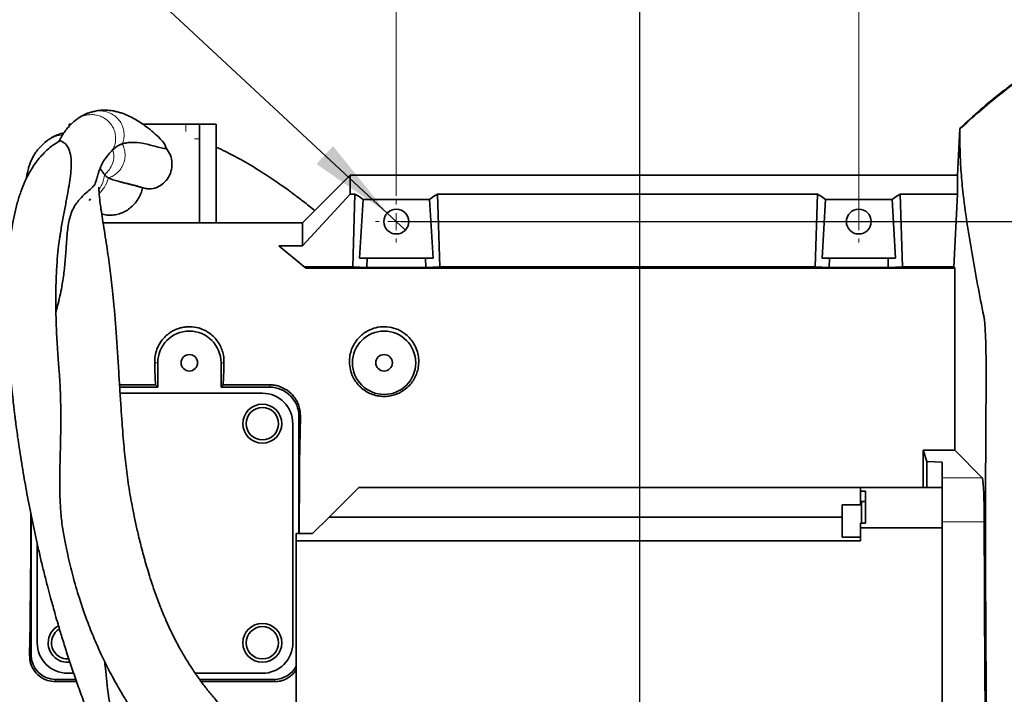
# Model space of a CAD drawing. Header units: millimetres. Extents: x 0 to 12115, y 0 to 8400.
# Tile 46 of 123: x 1224 to 2033, y 6691 to 7245. Entities that reach past the tile are written whole.
import ezdxf

# ---------------------------------------------------------------- set-up
doc = ezdxf.new("R2010")
doc.units = ezdxf.units.MM
doc.header["$LTSCALE"] = 20
doc.layers.add('SVART_TEXT', color=7, linetype='Continuous')
doc.styles.add('SLDTEXTSTYLE0', font='TXT', dxfattribs={"width": 0.605})
doc.dimstyles.new('SLDDIMSTYLE10', dxfattribs={"dimtxt": 70, "dimasz": 70, "dimexe": 0, "dimexo": 0.0625, "dimgap": 17.5, "dimtad": 1, "dimdec": 1, "dimlfac": 0.5, "dimrnd": 1e-09, "dimzin": 12, "dimdsep": 46, "dimtxsty": 'SLDTEXTSTYLE0', "dimsah": 1, "dimcen": 0.09, "dimadec": 0, "dimazin": 3, "dimtfac": 1, "dimtofl": 0, "dimtmove": 0, "dimatfit": 3, "dimfxl": 1, "dimfrac": 2, "dimtolj": 1, "dimtzin": 12, "dimarcsym": 0})
doc.dimstyles.new('SLDDIMSTYLE11', dxfattribs={"dimtxt": 70, "dimasz": 70, "dimexe": 0, "dimexo": 0.0625, "dimgap": 17.5, "dimtad": 0, "dimtih": 1, "dimtoh": 1, "dimdec": 1, "dimlfac": 0.5, "dimrnd": 1e-09, "dimzin": 12, "dimdsep": 46, "dimtxsty": 'SLDTEXTSTYLE0', "dimblk1": 'NONE', "dimsah": 1, "dimcen": 0, "dimadec": 0, "dimazin": 3, "dimtfac": 1, "dimtmove": 0, "dimatfit": 3, "dimldrblk": 'NONE', "dimfxl": 1, "dimfrac": 2, "dimtolj": 1, "dimtzin": 12, "dimarcsym": 0})
doc.dimstyles.new('SLDDIMSTYLE9', dxfattribs={"dimtxt": 70, "dimasz": 70, "dimexe": 0, "dimexo": 0.0625, "dimgap": 17.5, "dimtad": 1, "dimdec": 1, "dimlfac": 0.5, "dimrnd": 1e-09, "dimzin": 12, "dimdsep": 46, "dimtxsty": 'SLDTEXTSTYLE0', "dimsah": 1, "dimcen": 0.09, "dimadec": 0, "dimazin": 3, "dimtfac": 1, "dimtmove": 0, "dimatfit": 0, "dimfxl": 1, "dimfrac": 2, "dimtolj": 1, "dimtzin": 12, "dimarcsym": 0})

# ---------------------------------------------------------------- blocks, each defined once
blk = doc.blocks.new('_D_51')
at = {"color": 7, "linetype": 'Continuous', "lineweight": 0}
for p, q in [((1733.6, 6427.22), (1733.6, 7642.23)), ((1913.6, 7083.22), (1913.6, 7642.23)), ((1733.6, 7612.23), (1613.6, 7612.23)), ((1733.6, 7612.23), (1913.6, 7612.23)), ((1913.6, 7612.23), (2033.6, 7612.23))]:
    blk.add_line(p, q, dxfattribs=at)
at = {"color": 7, "linetype": 'Continuous', "lineweight": 18}
for points in [[(1733.6, 7612.23), (1663.6, 7622.23), (1663.6, 7602.23)], [(1913.6, 7612.23), (1983.6, 7602.23), (1983.6, 7622.23)]]:
    blk.add_solid(points, dxfattribs=at)
at = {"color": 7, "linetype": 'Continuous', "lineweight": 18, "insert": (1770.13, 7702.47), "char_height": 70, "attachment_point": 1, "style": 'SLDTEXTSTYLE0'}
blk.add_mtext('90', dxfattribs=at)
blk = doc.blocks.new('_D_53')
at = {"layer": 'SVART_TEXT'}
for p, q in [((1733.6, 6427.22), (1733.6, 7922.23)), ((2127.6, 6451.22), (2127.6, 7922.23)), ((2127.6, 7892.23), (1733.6, 7892.23))]:
    blk.add_line(p, q, dxfattribs=at)
for points in [[(1733.6, 7892.23), (1803.6, 7882.23), (1803.6, 7902.23)], [(2127.6, 7892.23), (2057.6, 7902.23), (2057.6, 7882.23)]]:
    blk.add_solid(points, dxfattribs=at)
at = {"layer": 'SVART_TEXT', "insert": (1850.39, 7982.47), "char_height": 70, "attachment_point": 1, "style": 'SLDTEXTSTYLE0'}
blk.add_mtext('197', dxfattribs=at)
blk = doc.blocks.new('_D_56')
at = {"layer": 'SVART_TEXT'}
for p, q in [((1537.6, 7079.22), (3112.05, 7079.22)), ((3082.05, 7079.22), (3082.05, 6423.22)), ((1737.6, 6423.22), (3112.05, 6423.22))]:
    blk.add_line(p, q, dxfattribs=at)
for points in [[(3082.05, 7079.22), (3072.05, 7009.22), (3092.05, 7009.22)], [(3082.05, 6423.22), (3092.05, 6493.22), (3072.05, 6493.22)]]:
    blk.add_solid(points, dxfattribs=at)
at = {"layer": 'SVART_TEXT', "insert": (2991.82, 6671.01), "char_height": 70, "attachment_point": 1, "rotation": 90, "style": 'SLDTEXTSTYLE0'}
blk.add_mtext('328', dxfattribs=at)
blk = doc.blocks.new('_D_57')
at = {"color": 7, "linetype": 'Continuous', "lineweight": 0}
for p, q in [((1533.6, 7100.42), (1533.6, 7782.23)), ((1913.6, 7100.42), (1913.6, 7782.23)), ((1533.6, 7752.23), (1335.47, 7752.23)), ((1533.6, 7752.23), (1913.6, 7752.23))]:
    blk.add_line(p, q, dxfattribs=at)
at = {"color": 7, "linetype": 'Continuous', "lineweight": 18}
for points in [[(1533.6, 7752.23), (1603.6, 7742.23), (1603.6, 7762.23)], [(1913.6, 7752.23), (1843.6, 7762.23), (1843.6, 7742.23)]]:
    blk.add_solid(points, dxfattribs=at)
at = {"color": 7, "linetype": 'Continuous', "lineweight": 18, "insert": (1335.47, 7842.47), "char_height": 70, "attachment_point": 1, "style": 'SLDTEXTSTYLE0'}
blk.add_mtext('190', dxfattribs=at)
blk = doc.blocks.new('SW_SYMBOL_HOLE_DEPTH')
at = {"layer": 'SVART_TEXT', "color": 0}
for p, q in [((0, 17500), (16000, 17500)), ((8000, 17500), (8000, 1500)), ((2000, 11100), (8000, 1500)), ((14000, 11100), (8000, 1500))]:
    blk.add_line(p, q, dxfattribs=at)
blk = doc.blocks.new('_D_59')
at = {"color": 7, "linetype": 'Continuous', "lineweight": 0}
for p, q in [((1155.06, 7431.02), (579.31, 7431.02)), ((1526.13, 7086.16), (1155.06, 7431.02)), ((1541.07, 7072.27), (1526.13, 7086.16))]:
    blk.add_line(p, q, dxfattribs=at)
at = {"color": 7, "linetype": 'Continuous', "lineweight": 18}
blk.add_solid([(1526.13, 7086.16), (1481.66, 7141.14), (1468.05, 7126.49)], dxfattribs=at)
at = {"color": 7, "linetype": 'Continuous', "lineweight": 18, "xscale": 0.0045117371, "yscale": 0.0045117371, "zscale": 0.0045117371}
blk.add_blockref('SW_SYMBOL_HOLE_DEPTH', (921.43, 7441.13), dxfattribs=at)
at = {"color": 7, "linetype": 'Continuous', "lineweight": 18, "char_height": 70, "attachment_point": 1, "style": 'SLDTEXTSTYLE0'}
for s, insert in [('4x M12', (579.31, 7521.45)), ('22', (1018.12, 7521.45))]:
    blk.add_mtext(s, dxfattribs=dict(at, insert=insert))
blk = doc.blocks.new('_None')
blk = doc.blocks.new('SW_CENTERMARKSYMBOL_5')
at = {"color": 0, "linetype": 'Continuous', "lineweight": 18}
for p, q in [((0, 14), (0, 17.2)), ((-14, 0), (-17.2, 0)), ((0, 0), (-7, 0)), ((0, 0), (0, 7)), ((0, 0), (0, -7)), ((0, 0), (7, 0)), ((14, 0), (17.2, 0)), ((0, -14), (0, -17.2))]:
    blk.add_line(p, q, dxfattribs=at)
blk = doc.blocks.new('SW_CENTERMARKSYMBOL_6')
at = {"color": 0, "linetype": 'Continuous', "lineweight": 18}
for p, q in [((0, 14), (0, 17.2)), ((-14, 0), (-17.2, 0)), ((0, 0), (-7, 0)), ((0, 0), (0, 7)), ((0, 0), (0, -7)), ((0, 0), (7, 0)), ((14, 0), (17.2, 0)), ((0, -14), (0, -17.2))]:
    blk.add_line(p, q, dxfattribs=at)

msp = doc.modelspace()

# ---------------------------------------------------------------- linework, layer by layer
at = {"color": 7, "linetype": 'Continuous', "lineweight": 35}
for p, q in [((1264.755714, 7157.35905), (1264.755714, 7159.220384)), ((1266.570083, 7159.220384), (1264.755714, 7159.220384)), ((1325.25425, 7159.220384), (1360.60436, 7159.220384)), ((1360.60436, 7159.220384), (1371.880673, 7159.220384)), ((1371.880673, 7147.2203), (1371.880673, 7159.220384)), ((1385.561481, 7159.220384), (1371.880673, 7159.220384)), ((1385.561481, 7147.2203), (1385.561481, 7159.220384)), ((1994.646556, 7117.215798), (1996.664293, 7155.716823)), ((1371.880673, 7147.2203), (1371.880673, 7078.215764)), ((1385.561481, 7147.2203), (1385.561481, 7078.215764)), ((1456.602655, 7078.215764), (1495.602645, 7117.215798)), ((1495.602645, 7117.215798), (1495.602645, 7101.793693)), ((1994.646556, 7117.215798), (1495.602645, 7117.215798)), ((1994.646556, 7101.793693), (1994.646556, 7117.215798)), ((1282.507822, 7097.77181), (1281.251179, 7096.61834)), ((1495.602645, 7101.793693), (1456.602655, 7059.376643)), ((1495.602645, 7101.793693), (1499.620132, 7101.793693)), ((1499.620132, 7101.793693), (1497.814171, 7042.107509)), ((1503.384061, 7049.21572), (1506.302483, 7097.441838)), ((1506.302483, 7097.441838), (1560.902811, 7097.441838)), ((1560.902811, 7097.441838), (1563.821234, 7049.21572)), ((1567.585148, 7101.793693), (1569.391109, 7042.107509)), ((1567.585148, 7101.793693), (1879.620142, 7101.793693)), ((1879.620142, 7101.793693), (1877.814181, 7042.107509)), ((1886.302478, 7097.441838), (1883.384056, 7049.21572)), ((1886.302478, 7097.441838), (1940.902836, 7097.441838)), ((1943.821259, 7049.21572), (1940.902836, 7097.441838)), ((1947.585173, 7101.793693), (1949.391134, 7042.107509)), ((1994.646556, 7101.793693), (1947.585173, 7101.793693)), ((1994.646556, 7101.793693), (1991.788275, 7042.107509)), ((1292.712956, 7078.215764), (1456.602655, 7078.215764)), ((1456.602655, 7078.215764), (1456.602655, 7059.376643)), ((1456.602655, 7059.376643), (1437.151096, 7059.376643)), ((1503.384061, 7049.21572), (1509.576253, 7049.21572)), ((1509.576253, 7049.21572), (1509.34001, 7041.40775)), ((1509.576253, 7049.21572), (1557.629026, 7049.21572)), ((1557.865299, 7041.40775), (1557.629026, 7049.21572)), ((1557.629026, 7049.21572), (1563.821234, 7049.21572)), ((1889.576263, 7049.21572), (1883.384056, 7049.21572)), ((1889.339991, 7041.40775), (1889.576263, 7049.21572)), ((1889.576263, 7049.21572), (1937.629051, 7049.21572)), ((1937.865264, 7041.40775), (1937.629051, 7049.21572)), ((1943.821259, 7049.21572), (1937.629051, 7049.21572)), ((1457.731567, 7042.107509), (1497.814171, 7042.107509)), ((1992.602653, 7040.857957), (1459.22067, 7040.857957)), ((1497.814171, 7042.107509), (1509.34001, 7041.40775)), ((1509.34001, 7041.40775), (1557.865299, 7041.40775)), ((1569.391109, 7042.107509), (1557.865299, 7041.40775)), ((1569.391109, 7042.107509), (1877.814181, 7042.107509)), ((1877.814181, 7042.107509), (1889.339991, 7041.40775)), ((1889.339991, 7041.40775), (1937.865264, 7041.40775)), ((1949.391134, 7042.107509), (1937.865264, 7041.40775)), ((1991.788275, 7042.107509), (1949.391134, 7042.107509)), ((1991.788275, 7042.107509), (1992.602653, 7040.857957)), ((1992.602653, 7040.857957), (1992.602653, 6891.421125)), ((1337.602649, 6963.215754), (1337.602649, 6943.215774)), ((1389.602646, 6943.215774), (1389.602646, 6963.215754)), ((1306.257598, 6945.103333), (1335.715081, 6945.103333)), ((1337.602649, 6943.215774), (1306.376414, 6943.215774)), ((1337.602649, 6943.215774), (1335.715081, 6945.103333)), ((1389.602646, 6943.215774), (1391.490213, 6945.103333)), ((1429.602645, 6943.215774), (1389.602646, 6943.215774)), ((1391.490213, 6945.103333), (1429.602645, 6945.103333)), ((1306.691147, 6938.215659), (1423.602648, 6938.215659)), ((1453.602649, 6822.871969), (1453.602649, 6919.215606)), ((1448.602654, 6913.215802), (1448.602654, 6733.215735)), ((1966.42626, 6891.421125), (1992.602653, 6891.421125)), ((1969.514735, 6882.148312), (1966.42626, 6891.421125)), ((2014.956362, 6868.6599), (1992.602653, 6891.421125)), ((1969.514735, 6882.148312), (1982.002623, 6881.493733)), ((1969.514735, 6860.872076), (1969.514735, 6882.148312)), ((1982.002623, 6881.493733), (1982.002623, 6868.6599)), ((1982.002623, 6868.6599), (1982.002623, 6832.709239)), ((1502.903782, 6860.872076), (1478.374161, 6836.34238)), ((1915.002651, 6860.872076), (1502.903782, 6860.872076)), ((1915.002651, 6860.872076), (1915.002651, 6857.730315)), ((1982.002623, 6860.872076), (1915.002651, 6860.872076)), ((1919.002659, 6857.730315), (1915.002651, 6857.730315)), ((1915.002651, 6857.730315), (1915.002651, 6846.672461)), ((1919.002659, 6831.624077), (1919.002659, 6857.730315)), ((1915.802665, 6846.672461), (1899.802632, 6846.672461)), ((1899.802632, 6824.019239), (1899.802632, 6846.672461)), ((1919.002659, 6849.402473), (1915.802665, 6849.402473)), ((1915.802665, 6849.402473), (1915.802665, 6831.624077)), ((1233.602646, 6838.29336), (1233.602646, 6723.215745)), ((1464.903779, 6822.871969), (1478.374161, 6836.34238)), ((1899.802632, 6836.34238), (1478.374161, 6836.34238)), ((1915.002651, 6831.624077), (1915.002651, 6827.53639)), ((1919.002659, 6831.624077), (1915.002651, 6831.624077)), ((1915.002651, 6816.872046), (1915.002651, 6827.53639)), ((1915.002651, 6827.53639), (1982.002623, 6827.53639)), ((1982.002623, 6832.709239), (1982.002623, 6629.034803)), ((1464.903779, 6822.871969), (1451.402642, 6822.871969)), ((1451.402642, 6822.871969), (1451.402642, 6816.872046)), ((1899.802632, 6820.13254), (1899.802632, 6824.019239)), ((1899.802632, 6820.13254), (1915.002651, 6820.13254)), ((1238.602649, 6733.215735), (1238.602649, 6814.798043)), ((1451.402642, 6654.871986), (1451.402642, 6816.872046)), ((1915.002651, 6816.872046), (1451.402642, 6816.872046)), ((1268.556776, 6708.215759), (1263.602648, 6708.215759)), ((1423.602648, 6708.215759), (1368.454456, 6708.215759)), ((1253.602648, 6703.215645), (1270.288063, 6703.215645)), ((1270.941646, 6701.328085), (1253.602648, 6701.328085)), ((1371.95953, 6703.215645), (1433.602653, 6703.215645)), ((1433.602653, 6701.328085), (1373.357504, 6701.328085))]:
    msp.add_line(p, q, dxfattribs=at)
at = {"color": 8, "linetype": 'Continuous', "lineweight": 18}
for p, q in [((1360.60436, 7153.220342), (1360.60436, 7159.220384)), ((1246.772561, 7145.690368), (1253.882501, 7149.385617)), ((1254.690176, 7149.665997), (1259.566292, 7150.572942)), ((1371.880673, 7147.2203), (1367.875553, 7147.2203)), ((1335.146371, 6963.215754), (1337.602649, 6963.215754)), ((1392.058924, 6963.215754), (1389.602646, 6963.215754)), ((1429.602645, 6945.103333), (1429.602645, 6943.215774)), ((1454.847894, 6919.215606), (1453.602649, 6919.215606)), ((2014.956362, 6868.6599), (1982.002623, 6868.6599)), ((2016.668088, 6832.709239), (1982.002623, 6832.709239)), ((1232.270132, 6723.215745), (1233.602646, 6723.215745)), ((1253.602648, 6701.328085), (1253.602648, 6703.215645)), ((1433.602653, 6701.328085), (1433.602653, 6703.215645))]:
    msp.add_line(p, q, dxfattribs=at)
at = {"color": 7, "linetype": 'Continuous', "lineweight": 35, "flags": 128}
for points in [[(1499.620132, 7101.793693), (1502.978928, 7099.683211), (1506.302483, 7097.441838)], [(1560.902811, 7097.441838), (1564.226366, 7099.683211), (1567.585148, 7101.793693)], [(1886.302478, 7097.441838), (1882.978923, 7099.683211), (1879.620142, 7101.793693)], [(1947.585173, 7101.793693), (1944.226332, 7099.683211), (1940.902836, 7097.441838)], [(1459.22067, 7040.857957), (1451.083578, 7047.685788), (1443.71996, 7053.864644), (1437.151096, 7059.376643)], [(1335.715081, 6945.103333), (1335.534271, 6951.239751), (1335.344653, 6957.278893), (1335.146371, 6963.215754)], [(1392.058924, 6963.215754), (1391.860641, 6957.278893), (1391.671024, 6951.239751), (1391.490213, 6945.103333)], [(1454.847894, 6919.215606), (1454.60052, 6906.663106), (1454.388059, 6893.879817), (1454.211123, 6880.900906), (1454.070188, 6867.762611), (1453.965641, 6854.501055), (1453.897796, 6841.152952), (1453.866802, 6827.755259), (1453.864701, 6822.871969)], [(1966.539629, 6860.872076), (1966.527588, 6865.234898), (1966.482944, 6878.404425), (1966.42626, 6891.421125)], [(1232.270132, 6723.215745), (1232.528653, 6735.686229), (1232.752461, 6748.398946), (1232.940931, 6761.318491), (1233.093545, 6774.409221), (1233.209878, 6787.635015), (1233.28961, 6800.959156), (1233.332522, 6814.344929), (1233.33849, 6827.755259), (1233.312063, 6839.873836)]]:
    msp.add_lwpolyline(points, dxfattribs=at)
at = {"color": 7, "linetype": 'Continuous', "lineweight": 35}
for centre, radius in [((1533.60262, 7079.215608), 10.199978), ((1913.602645, 7079.215608), 10.199978), ((1523.602668, 6963.215747), 26.000009), ((1363.602676, 6963.215715), 6.799971), ((1523.602678, 6963.215719), 6.799974), ((1423.602655, 6913.215726), 16.000023), ((1423.602644, 6913.215727), 13.27), ((1423.602642, 6733.215754), 16.000005), ((1423.602644, 6733.215661), 13.27)]:
    msp.add_circle(centre, radius, dxfattribs=at)
for centre, radius, start, end in [((1363.602647, 6963.215652), 25.999999, 0.000226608, 179.999773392), ((1429.60271, 6919.215834), 23.999939, 359.999454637, 90.000154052), ((1423.602661, 6913.215666), 24.999993, 0.000312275, 90.000029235), ((1263.602634, 6733.215676), 15.999986, 118.36572203, 179.999787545), ((1263.602656, 6733.215655), 13.269996, 120.773848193, 274.266411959), ((1263.602636, 6733.215747), 24.999987, 180.000025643, 270.000025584), ((1263.602622, 6733.215681), 15.999974, 179.999806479, 276.512017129), ((1423.602797, 6733.215616), 24.999857, 269.999658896, 0.000272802), ((1253.602786, 6723.215785), 20.00014, 180.000114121, 269.999603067), ((1433.602558, 6723.215749), 20.000104, 270.000271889, 332.873188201)]:
    msp.add_arc(centre, radius, start, end, dxfattribs=at)
for points, knots in [([(2069.351501, 7212.469266), (2062.8024, 7207.986171), (2049.522494, 7198.8956), (2030.510248, 7184.562179), (2012.544683, 7169.974613), (2001.606215, 7159.745808), (1996.30285, 7154.786513)], [0, 0, 0, 0, 0.255465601, 0.5180190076, 0.7663181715, 1, 1, 1, 1]), ([(2067.343898, 7211.891816), (2065.379418, 7210.550676), (2060.845027, 7207.455073), (2053.871164, 7202.532597), (2046.468244, 7197.178782), (2039.300004, 7191.842575), (2028.170185, 7183.294662), (2013.67242, 7171.595494), (2002.191149, 7160.876658), (1996.664293, 7155.716823)], [0, 0, 0, 0, 0.0789470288, 0.1822246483, 0.2833061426, 0.3821722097, 0.4788100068, 0.7491094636, 1, 1, 1, 1]), ([(1279.780675, 7167.84756), (1279.755603, 7167.850001), (1279.517151, 7167.873217), (1278.916975, 7167.610816), (1277.836229, 7167.292176), (1276.37573, 7166.599411), (1274.612543, 7165.607116), (1272.538722, 7164.23747), (1271.092551, 7163.154647), (1270.294748, 7162.55729)], [0, 0, 0, 0, 0.00688279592, 0.06546002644, 0.17167347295, 0.31988049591, 0.50489795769, 0.72686920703, 1, 1, 1, 1]), ([(1284.598477, 7169.592784), (1283.703058, 7169.338816), (1281.915141, 7168.831707), (1279.694662, 7168.095434), (1278.419122, 7167.508869), (1277.987021, 7167.310164)], [0, 0, 0, 0, 0.3988230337, 0.7963456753, 1, 1, 1, 1]), ([(1339.451868, 7147.488997), (1337.701502, 7149.124412), (1334.143426, 7152.44882), (1328.755418, 7156.792224), (1323.713838, 7160.403725), (1319.39126, 7163.096938), (1315.704183, 7165.093199), (1312.876529, 7166.419294), (1310.740524, 7167.307272), (1309.178459, 7167.899485), (1307.714992, 7168.405518), (1306.075629, 7168.919117), (1303.94707, 7169.500946), (1301.069371, 7170.119118), (1297.464185, 7170.623949), (1293.130633, 7170.794134), (1288.783331, 7170.556162), (1285.962716, 7169.826751), (1284.784148, 7169.521974)], [0, 0, 0, 0, 0.1166470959, 0.2371157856, 0.3367699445, 0.4185523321, 0.4850015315, 0.5408748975, 0.57058725, 0.5976542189, 0.6222296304, 0.6459984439, 0.6813188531, 0.7296686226, 0.7892787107, 0.8583412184, 0.9408091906, 1, 1, 1, 1]), ([(1270.651879, 7162.736104), (1270.032276, 7162.28936), (1268.154249, 7160.935273), (1265.644666, 7158.422096), (1263.24712, 7155.708824), (1261.578303, 7153.535366), (1260.282772, 7151.699531), (1259.086568, 7149.856384), (1257.737882, 7147.629055), (1256.891062, 7145.958105), (1256.406061, 7145.0011)], [0, 0, 0, 0, 0.0997143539, 0.3022355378, 0.4618412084, 0.5728426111, 0.66000418, 0.7553539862, 0.8598835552, 1, 1, 1, 1]), ([(1260.532107, 7152.031587), (1260.255249, 7151.965421), (1259.485387, 7151.781431), (1258.294291, 7151.443429), (1257.018588, 7151.058708), (1255.932785, 7150.704888), (1255.024936, 7150.389964), (1254.263325, 7150.105097), (1253.600834, 7149.835001), (1252.983428, 7149.555687), (1252.354327, 7149.241352), (1251.660884, 7148.864474), (1250.858407, 7148.400895), (1249.917829, 7147.828382), (1248.828274, 7147.133103), (1247.604507, 7146.308403), (1246.283353, 7145.368211), (1245.401646, 7144.669089), (1244.949583, 7144.310639)], [0, 0, 0, 0, 0.0486120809, 0.1351763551, 0.2113939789, 0.2761767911, 0.330197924, 0.3754955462, 0.4150354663, 0.452362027, 0.4911999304, 0.5351160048, 0.587133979, 0.6494629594, 0.7231586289, 0.8078527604, 0.9014834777, 1, 1, 1, 1]), ([(1996.664293, 7155.716823), (1996.664272, 7155.531095), (1996.66419, 7154.786831), (1996.664073, 7153.168208), (1996.664823, 7150.524538), (1996.658754, 7145.581282), (1996.716755, 7138.648765), (1997.025386, 7130.105929), (1997.696713, 7118.649245), (1999.270219, 7101.445909), (2002.327321, 7078.501355), (2007.999572, 7044.279363), (2012.850856, 7018.248997), (2016.565544, 7000.279312), (2016.944995, 6997.632554), (2017.31535, 6993.181335), (2017.601029, 6987.973052), (2017.8473, 6981.804898), (2018.039878, 6974.958375), (2018.189206, 6966.196052), (2018.256689, 6957.172618), (2018.25655, 6948.090033), (2018.157925, 6936.241941), (2017.998059, 6915.273981), (2017.632198, 6850.720421), (2017.672661, 6769.82313), (2018.341805, 6686.057376), (2018.81621, 6643.982), (2019.135199, 6621.809147), (2019.249967, 6612.068048), (2019.28985, 6604.061589), (2019.274812, 6595.49795), (2019.178295, 6586.770338), (2019.007479, 6578.956888), (2018.763409, 6572.311886), (2018.471571, 6566.972114), (2018.099661, 6563.095859), (2017.707411, 6560.249459), (2016.627646, 6558.186217), (2015.443321, 6555.412599), (2012.100172, 6547.90911), (2006.969393, 6535.651157), (2001.919286, 6521.892574), (1998.842979, 6510.820539), (1997.332323, 6503.034507), (1996.72976, 6496.853409), (1996.660299, 6493.051216), (1996.664321, 6491.38662), (1996.664203, 6490.851369), (1996.664174, 6490.717218)], [0, 0, 0, 0, 0.0008311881, 0.0033307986, 0.00724382, 0.0126623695, 0.025453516, 0.0382671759, 0.0509144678, 0.0768099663, 0.1155572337, 0.1544755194, 0.2320431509, 0.2340485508, 0.2365804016, 0.2440026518, 0.2540280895, 0.2599241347, 0.2716282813, 0.2846796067, 0.2991431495, 0.3120114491, 0.3253264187, 0.3521684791, 0.4058521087, 0.6142271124, 0.7142001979, 0.780739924, 0.8025382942, 0.8134405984, 0.8243370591, 0.8383698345, 0.8517646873, 0.8633986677, 0.8733410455, 0.8815326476, 0.8873002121, 0.890824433, 0.8942548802, 0.897622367, 0.904344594, 0.9309954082, 0.9571046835, 0.9698587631, 0.9823863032, 0.9925502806, 0.9976045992, 0.9993996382, 1, 1, 1, 1]), ([(1256.665965, 7145.089314), (1255.543947, 7144.45723), (1252.372496, 7142.670604), (1247.860021, 7139.050728), (1243.225421, 7134.655781), (1239.375057, 7130.218016), (1236.093192, 7125.782553), (1233.248189, 7121.308402), (1230.73399, 7116.758784), (1227.942585, 7110.969804), (1224.979727, 7103.558778), (1222.112243, 7094.426644), (1219.747606, 7084.698711), (1217.805661, 7074.203528), (1216.203958, 7062.466165), (1214.945982, 7048.985049), (1214.118124, 7033.685647), (1213.801784, 7016.929505), (1214.017569, 6999.185765), (1214.632427, 6983.653061), (1215.402755, 6970.531355), (1216.16188, 6959.964682), (1217.045904, 6949.506985), (1217.991201, 6939.708882), (1218.858464, 6931.593796), (1219.576408, 6925.327124), (1220.126248, 6920.745438), (1220.591845, 6916.999268), (1221.060134, 6913.333297), (1221.690389, 6908.543221), (1222.610528, 6901.84187), (1223.877733, 6893.112978), (1225.403741, 6883.243389), (1227.093086, 6872.981138), (1228.839376, 6862.96246), (1231.364602, 6849.21009), (1234.806619, 6831.856407), (1238.667292, 6814.182093), (1241.971882, 6800.050296), (1244.582074, 6789.380236), (1247.138216, 6779.375934), (1249.465217, 6770.613638), (1251.521586, 6763.113271), (1253.554342, 6755.898265), (1255.984147, 6747.518214), (1259.077762, 6737.227096), (1262.856474, 6725.196234), (1267.122677, 6712.24815), (1271.751685, 6698.876007), (1276.697173, 6685.287766), (1281.974605, 6671.510075), (1287.240546, 6658.464716), (1292.163836, 6646.852178), (1296.367476, 6637.339404), (1299.863984, 6629.697058), (1302.456367, 6624.186196), (1304.617511, 6619.677714), (1306.861163, 6615.073047), (1309.886691, 6609.00481), (1313.734113, 6601.516432), (1318.449524, 6592.664237), (1324.11069, 6582.534531), (1329.420793, 6573.396556), (1332.992813, 6567.735581), (1334.225055, 6565.782712)], [0, 0, 0, 0, 0.00629661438, 0.01779776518, 0.02817394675, 0.03753929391, 0.04650612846, 0.05515505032, 0.06346745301, 0.07193122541, 0.08659340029, 0.10248170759, 0.11873531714, 0.13555739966, 0.15469436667, 0.17668992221, 0.20180100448, 0.22966033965, 0.25869212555, 0.28863153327, 0.3057263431, 0.32301748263, 0.34047556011, 0.35708650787, 0.37119003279, 0.38041554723, 0.38795542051, 0.39377314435, 0.39888994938, 0.40604207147, 0.41741727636, 0.43199313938, 0.44920767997, 0.46629119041, 0.48289074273, 0.49897659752, 0.53471842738, 0.5694664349, 0.58750673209, 0.60574272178, 0.62322339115, 0.63803878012, 0.65011037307, 0.66128369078, 0.67472265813, 0.6928101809, 0.71387265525, 0.73643450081, 0.75952539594, 0.78312199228, 0.80719829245, 0.83172572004, 0.85196583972, 0.86892284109, 0.88262140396, 0.89309433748, 0.89872702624, 0.90708932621, 0.9181616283, 0.93191023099, 0.9482897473, 0.96724304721, 0.98869982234, 1, 1, 1, 1]), ([(1246.783845, 7145.668672), (1246.663568, 7145.590215), (1245.224968, 7144.651814), (1242.788418, 7142.413683), (1239.572908, 7139.040832), (1236.934781, 7135.493903), (1234.877784, 7132.012376), (1233.33785, 7128.753481), (1232.185629, 7125.725316), (1231.162763, 7122.373693), (1230.31912, 7118.733841), (1229.957293, 7115.984053), (1229.786671, 7114.687369)], [0, 0, 0, 0, 0.0118329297, 0.1415309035, 0.2707576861, 0.3959459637, 0.5047390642, 0.6035665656, 0.6926359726, 0.7715134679, 0.892255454, 1, 1, 1, 1]), ([(1245.11094, 7144.141124), (1245.601683, 7144.740351), (1246.09503, 7145.342758), (1246.769003, 7145.688542), (1246.772561, 7145.690368)], [0, 0, 0, 0, 0.994720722, 1, 1, 1, 1]), ([(1256.655479, 7145.106719), (1256.760018, 7145.186498), (1257.3012, 7145.599499), (1259.422926, 7144.912663), (1262.200759, 7142.980916), (1264.938368, 7138.505443), (1266.402156, 7132.660336), (1266.729041, 7125.903601), (1266.206889, 7118.62766), (1265.114651, 7110.794932), (1263.576154, 7101.968383), (1261.700727, 7092.110978), (1259.654915, 7081.182823), (1258.106166, 7072.608257), (1257.369692, 7067.671437), (1257.211243, 7066.609309)], [0, 0, 0, 0, 0.0045949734, 0.0237873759, 0.0687144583, 0.1291087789, 0.2036351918, 0.28272349, 0.3693227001, 0.4637443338, 0.5648530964, 0.6890783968, 0.8218580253, 0.9616737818, 1, 1, 1, 1]), ([(1308.504257, 7142.983602), (1308.032921, 7142.807978), (1307.154601, 7142.48071), (1306.049284, 7142.010754), (1305.086923, 7141.561896), (1304.734634, 7141.433537), (1304.235298, 7141.174986), (1304.389879, 7141.33453), (1304.535719, 7141.399772), (1304.65058, 7141.477044), (1304.840082, 7141.57263), (1304.616445, 7141.368807), (1304.380937, 7141.205288), (1303.779377, 7140.7316), (1302.995828, 7140.125038), (1301.965315, 7139.289444), (1301.242418, 7138.645281), (1300.852647, 7138.297961)], [0, 0, 0, 0, 0.1458366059, 0.2717614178, 0.3651711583, 0.4217417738, 0.4442962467, 0.4510677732, 0.4730714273, 0.4924222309, 0.5019673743, 0.5118318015, 0.5480792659, 0.6157500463, 0.7163341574, 0.8470533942, 1, 1, 1, 1]), ([(1308.504257, 7142.983602), (1309.763, 7143.345866), (1312.312202, 7144.079522), (1317.87192, 7144.462272), (1325.605693, 7143.628187), (1333.512738, 7141.547881), (1339.374454, 7139.984454), (1342.583011, 7139.255889), (1344.094396, 7139.297433), (1344.787508, 7139.316485)], [0, 0, 0, 0, 0.1061177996, 0.2149092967, 0.4500008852, 0.734426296, 0.8776476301, 0.9438899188, 1, 1, 1, 1]), ([(1344.787508, 7139.316485), (1343.884768, 7141.509687), (1342.606428, 7144.615408), (1340.036571, 7146.689002), (1339.281499, 7147.298263)], [0, 0, 0, 0, 0.7061811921, 1, 1, 1, 1]), ([(1293.450373, 7129.315303), (1294.674123, 7131.060651), (1296.909138, 7134.248297), (1299.624142, 7137.036265), (1300.852585, 7138.297723)], [0, 0, 0, 0, 0.5475352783, 1, 1, 1, 1]), ([(1344.787508, 7139.316485), (1345.98804, 7137.493816), (1348.430623, 7133.785444), (1349.649651, 7127.070978), (1348.872881, 7120.306858), (1346.002058, 7114.155094), (1341.365522, 7109.316033), (1335.490272, 7106.481984), (1330.60661, 7105.789051), (1328.046333, 7106.34415), (1327.54929, 7106.451915)], [0, 0, 0, 0, 0.1367367, 0.2782021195, 0.4203235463, 0.5612842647, 0.6995489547, 0.8347477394, 0.967918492, 1, 1, 1, 1]), ([(1466.633983, 7088.246987), (1466.301921, 7088.520221), (1464.309141, 7090.159957), (1460.806218, 7092.941066), (1456.329336, 7096.442416), (1452.397994, 7099.443022), (1448.698594, 7102.213519), (1444.779081, 7105.091311), (1440.013184, 7108.508682), (1434.301246, 7112.481272), (1427.78083, 7116.8456), (1420.793594, 7121.319192), (1413.467887, 7125.786961), (1404.294628, 7131.051983), (1395.022191, 7136.046272), (1388.12101, 7139.182026), (1385.561481, 7140.345023)], [0, 0, 0, 0, 0.0133507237, 0.0801207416, 0.1388515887, 0.1898027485, 0.2336609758, 0.2823414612, 0.340764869, 0.4157282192, 0.4983398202, 0.5843464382, 0.6732949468, 0.7647002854, 0.9127313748, 1, 1, 1, 1]), ([(1287.296817, 7113.448785), (1287.386693, 7113.830259), (1287.800907, 7115.588377), (1288.561048, 7118.140252), (1289.512301, 7121.019119), (1290.322903, 7123.175801), (1291.124556, 7125.075805), (1291.943602, 7126.77151), (1292.694583, 7128.173915), (1293.241968, 7128.982767), (1293.461201, 7129.30672)], [0, 0, 0, 0, 0.0687803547, 0.316991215, 0.4669064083, 0.6008797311, 0.7212461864, 0.8286696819, 0.9313806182, 1, 1, 1, 1]), ([(1290.255184, 7122.950719), (1290.80334, 7122.207956), (1291.94834, 7120.656457), (1293.054869, 7118.821321), (1293.816629, 7117.876771), (1293.947249, 7117.714808)], [0, 0, 0, 0, 0.4321218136, 0.9026253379, 1, 1, 1, 1]), ([(1254.006149, 7005.17814), (1254.60575, 7007.423761), (1256.600125, 7014.89308), (1259.187886, 7026.590353), (1261.065116, 7040.228064), (1262.182705, 7053.843715), (1262.921126, 7067.259904), (1264.259446, 7078.505693), (1266.424164, 7086.098876), (1268.77482, 7091.170089), (1271.677565, 7095.493156), (1275.411695, 7099.770462), (1279.645106, 7103.583648), (1283.807522, 7107.025229), (1286.402397, 7110.251884), (1286.976936, 7112.50242), (1287.22188, 7113.461898)], [0, 0, 0, 0, 0.0596630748, 0.1984494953, 0.3071425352, 0.4127680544, 0.5489796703, 0.6522688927, 0.7024668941, 0.7510165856, 0.7950838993, 0.8356676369, 0.8964963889, 0.9408948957, 0.9748015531, 1, 1, 1, 1]), ([(1297.172176, 7115.051434), (1296.971278, 7115.165492), (1296.596013, 7115.378543), (1296.094934, 7115.69049), (1295.721079, 7115.942868), (1295.441241, 7116.111114), (1295.334914, 7116.206293), (1295.230786, 7116.244485), (1295.340029, 7116.161378), (1295.397541, 7116.106138), (1295.461753, 7116.060298), (1295.565604, 7115.966875), (1295.505763, 7116.059397), (1295.390591, 7116.147302), (1295.164, 7116.393726), (1294.831787, 7116.724101), (1294.406879, 7117.179028), (1294.108499, 7117.526843), (1293.947249, 7117.714808)], [0, 0, 0, 0, 0.1389288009, 0.2595089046, 0.3526691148, 0.41455402, 0.4459033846, 0.4512821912, 0.4653635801, 0.4894845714, 0.5137432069, 0.5280796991, 0.5331571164, 0.5648107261, 0.628063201, 0.7244105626, 0.8510670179, 1, 1, 1, 1]), ([(1297.172176, 7115.051434), (1298.320506, 7114.546594), (1300.855042, 7113.432336), (1304.751762, 7112.454269), (1308.758176, 7111.298432), (1312.136432, 7110.498624), (1315.221645, 7109.74641), (1318.06378, 7109.008601), (1321.457231, 7108.020998), (1323.937116, 7107.287305), (1325.287632, 7106.887744)], [0, 0, 0, 0, 0.1282051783, 0.2829680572, 0.4101342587, 0.5552578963, 0.6382194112, 0.7352479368, 0.8558191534, 1, 1, 1, 1]), ([(1306.814791, 7111.840651), (1308.838182, 7111.390355), (1313.29243, 7110.399081), (1320.181372, 7108.495893), (1325.050593, 7107.07651), (1327.529438, 7106.353925)], [0, 0, 0, 0, 0.2900889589, 0.6385953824, 1, 1, 1, 1]), ([(1451.402642, 6626.262711), (1448.642025, 6628.339924), (1442.41781, 6633.023305), (1433.44476, 6640.219135), (1424.616006, 6647.600024), (1416.702737, 6654.545502), (1407.080802, 6663.404662), (1396.112625, 6674.261977), (1385.739908, 6685.682039), (1378.001791, 6695.106177), (1372.307918, 6702.620272), (1366.659136, 6710.678712), (1361.109046, 6719.336968), (1355.488125, 6728.999909), (1349.980314, 6739.478577), (1344.35555, 6751.495473), (1338.451153, 6765.854488), (1332.886591, 6781.54134), (1328.025309, 6797.404285), (1324.218525, 6811.459133), (1321.251361, 6823.621489), (1318.881836, 6834.238824), (1316.903982, 6843.926667), (1315.189197, 6853.24835), (1313.69048, 6862.442229), (1312.399091, 6871.510858), (1311.29032, 6880.516039), (1310.329971, 6889.575398), (1309.440889, 6899.296962), (1308.562463, 6910.360973), (1307.649008, 6923.323584), (1306.723787, 6937.604479), (1305.764779, 6952.962051), (1304.761519, 6968.85165), (1303.697994, 6984.708819), (1302.590784, 6999.513887), (1301.473882, 7012.596577), (1300.326064, 7024.014267), (1299.171973, 7033.988464), (1297.999047, 7043.200445), (1296.74126, 7052.299586), (1295.327934, 7061.777008), (1293.790022, 7071.492864), (1292.298119, 7080.738014), (1291.067609, 7088.744637), (1290.237471, 7094.950309), (1289.777664, 7099.02804), (1289.545294, 7101.577245), (1289.42197, 7103.183822), (1289.345233, 7104.685388), (1289.288106, 7106.019459), (1289.347285, 7106.892607), (1289.323709, 7107.295365), (1289.320635, 7107.347892)], [0, 0, 0, 0, 0.0196159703, 0.0442270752, 0.0652982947, 0.0849533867, 0.1040049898, 0.139557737, 0.1725455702, 0.1915533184, 0.2087791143, 0.2260642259, 0.247419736, 0.2671536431, 0.2895218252, 0.3146143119, 0.3424629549, 0.3776453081, 0.4090814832, 0.4366474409, 0.4603139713, 0.4801600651, 0.4984133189, 0.5164538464, 0.53397379, 0.5513023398, 0.5684623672, 0.5854892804, 0.6030282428, 0.6238910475, 0.6485081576, 0.6768129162, 0.7051489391, 0.7358795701, 0.7672150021, 0.7953889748, 0.8201776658, 0.8417677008, 0.8605435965, 0.8771881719, 0.8944954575, 0.9126995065, 0.9315958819, 0.950349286, 0.9658737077, 0.9775900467, 0.9858973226, 0.9891714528, 0.9921245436, 0.9950452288, 0.9977096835, 0.9997013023, 1, 1, 1, 1]), ([(1325.287632, 7106.887744), (1324.823396, 7105.305389), (1323.877813, 7102.082354), (1321.49557, 7097.541689), (1318.446005, 7093.464724), (1314.763967, 7090.020602), (1310.700305, 7087.38364), (1306.273074, 7085.539004), (1301.716604, 7084.529156), (1297.063831, 7084.416814), (1293.655439, 7084.755176), (1291.886966, 7085.36111), (1291.592453, 7085.46202)], [0, 0, 0, 0, 0.11068424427, 0.22544818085, 0.342601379, 0.45159989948, 0.56278810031, 0.6665111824, 0.77266973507, 0.87437278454, 0.97907866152, 1, 1, 1, 1]), ([(1256.351493, 6959.975884), (1256.143917, 6962.40162), (1255.440619, 6970.620353), (1254.604392, 6984.80123), (1253.949841, 7002.119478), (1253.814467, 7018.774624), (1254.165382, 7034.164823), (1254.969815, 7047.521843), (1255.97344, 7058.197082), (1256.848472, 7064.159309), (1257.208146, 7066.610024)], [0, 0, 0, 0, 0.0683491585, 0.2315765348, 0.3987491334, 0.5548547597, 0.699106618, 0.8308397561, 0.9304683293, 1, 1, 1, 1]), ([(1335.146371, 6963.215754), (1335.191018, 6965.120799), (1335.279989, 6968.917031), (1336.837136, 6974.501659), (1339.449854, 6979.76557), (1342.851986, 6984.060606), (1346.637326, 6987.363241), (1350.274393, 6989.648144), (1354.0527, 6991.292634), (1357.841597, 6992.369712), (1361.829061, 6992.89905), (1366.901199, 6992.864113), (1372.892995, 6991.606527), (1378.675768, 6988.77193), (1383.117515, 6985.26341), (1386.398956, 6981.599883), (1388.969223, 6977.511644), (1390.828648, 6973.023033), (1391.977919, 6968.216438), (1392.031851, 6964.887033), (1392.058924, 6963.215754)], [0, 0, 0, 0, 0.0622215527, 0.1239904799, 0.1880781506, 0.2536842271, 0.3019941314, 0.3520588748, 0.3937343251, 0.4365967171, 0.4806719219, 0.5250392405, 0.6022646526, 0.6789752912, 0.7338051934, 0.786773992, 0.8393289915, 0.8911917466, 0.945380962, 1, 1, 1, 1]), ([(1535.847999, 6938.366816), (1538.189016, 6939.726727), (1541.98815, 6941.933667), (1546.060535, 6946.402983), (1548.754434, 6950.490723), (1550.648457, 6954.866309), (1551.839608, 6959.556994), (1552.221823, 6964.494478), (1551.705216, 6969.767823), (1550.157296, 6975.0494), (1547.618571, 6979.907449), (1544.332776, 6984.061712), (1540.776725, 6987.219359), (1536.976403, 6989.615135), (1532.190261, 6991.74357), (1525.892903, 6993.102941), (1518.555709, 6992.724649), (1512.460365, 6990.792995), (1507.824638, 6988.197004), (1504.030979, 6985.214954), (1500.636235, 6981.423363), (1497.847556, 6976.80656), (1495.978879, 6971.795289), (1495.018356, 6966.313119), (1495.164174, 6960.475271), (1496.477413, 6954.92019), (1498.71072, 6950.01963), (1501.582862, 6945.808045), (1505.288258, 6942.085383), (1509.541469, 6939.136576), (1514.146944, 6937.071205), (1518.728477, 6935.874902), (1523.318245, 6935.47536), (1527.705399, 6935.776403), (1531.940809, 6936.704435), (1534.550033, 6937.814574), (1535.847999, 6938.366816)], [0, 0, 0, 0, 0.045014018, 0.0730512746, 0.1003378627, 0.1267305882, 0.152493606, 0.1810627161, 0.2092135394, 0.2407919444, 0.2726340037, 0.3003965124, 0.3290686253, 0.351829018, 0.3753806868, 0.4165096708, 0.4584099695, 0.4970009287, 0.5224760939, 0.5470381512, 0.5775011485, 0.6071709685, 0.6368589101, 0.6665598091, 0.6998553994, 0.7339609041, 0.7614097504, 0.789627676, 0.8188796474, 0.8488880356, 0.8757739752, 0.9030119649, 0.927799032, 0.9525951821, 0.9764183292, 1, 1, 1, 1]), ([(1261.559026, 6815.770553), (1260.778165, 6819.841251), (1259.156396, 6828.295683), (1257.829326, 6841.302141), (1257.012454, 6857.395198), (1257.147644, 6876.121105), (1257.775797, 6897.345172), (1258.109242, 6918.171764), (1257.727169, 6937.628291), (1257.084417, 6951.50745), (1256.390325, 6958.576282), (1256.253553, 6959.969209)], [0, 0, 0, 0, 0.085993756, 0.178600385, 0.2710445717, 0.420354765, 0.5670691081, 0.7117979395, 0.8525865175, 0.9709519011, 1, 1, 1, 1]), ([(1429.602645, 6945.103333), (1430.896004, 6945.043966), (1433.474481, 6944.92561), (1438.438386, 6943.725908), (1444.237856, 6940.892968), (1449.019446, 6936.339013), (1451.957964, 6931.790881), (1453.654596, 6927.844839), (1454.718309, 6923.614082), (1454.804648, 6920.683514), (1454.847894, 6919.215606)], [0, 0, 0, 0, 0.0964437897, 0.1922731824, 0.3792313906, 0.5712302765, 0.676816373, 0.7816939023, 0.8906514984, 1, 1, 1, 1]), ([(2016.668088, 6832.709239), (2016.664569, 6834.721707), (2016.657629, 6838.69003), (2016.586086, 6844.500815), (2016.468753, 6849.977541), (2016.31097, 6854.965227), (2016.104291, 6859.321435), (2015.891436, 6862.932362), (2015.59072, 6865.670335), (2015.421505, 6867.53085), (2015.070517, 6868.38281), (2014.956362, 6868.6599)], [0, 0, 0, 0, 0.1674159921, 0.3301224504, 0.4834187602, 0.6231380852, 0.7451890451, 0.8463585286, 0.9236145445, 0.9751565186, 1, 1, 1, 1]), ([(2018.023677, 6629.034803), (2017.909671, 6637.575795), (2017.003505, 6705.463036), (2016.824538, 6773.35706), (2016.668088, 6832.709239)], [0, 0, 0, 0, 0.1258114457, 1, 1, 1, 1]), ([(1261.58748, 6815.775321), (1262.261748, 6812.388303), (1264.079098, 6803.259307), (1267.864515, 6787.886426), (1273.300685, 6769.061512), (1279.542432, 6751.12363), (1286.109203, 6734.850587), (1292.301669, 6721.149371), (1298.605152, 6708.540893), (1304.80881, 6697.214662), (1311.286071, 6686.320991), (1317.854241, 6676.155137), (1324.66174, 6666.445933), (1331.124135, 6657.884829), (1337.758552, 6649.69315), (1344.759021, 6641.5941), (1352.524042, 6633.176359), (1361.17755, 6624.391007), (1371.075376, 6614.973393), (1382.633759, 6604.673274), (1396.228263, 6593.353359), (1411.936022, 6581.134996), (1429.751305, 6568.154062), (1449.639801, 6554.522812), (1469.52319, 6541.564761), (1483.000646, 6533.537872), (1488.994084, 6529.968307)], [0, 0, 0, 0, 0.0273801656, 0.073797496, 0.1254754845, 0.1826923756, 0.2242967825, 0.264574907, 0.3018732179, 0.3360370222, 0.3669433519, 0.4023433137, 0.4319723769, 0.4609441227, 0.4873722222, 0.5155382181, 0.5458087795, 0.5781585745, 0.6132946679, 0.6541159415, 0.7008885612, 0.7535316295, 0.8118740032, 0.875632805, 0.9446937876, 1, 1, 1, 1]), ([(1253.602648, 6701.328085), (1251.425209, 6701.522642), (1247.124702, 6701.906898), (1241.239347, 6704.907504), (1236.375627, 6709.520268), (1232.853349, 6715.828922), (1232.467814, 6720.711973), (1232.270132, 6723.215745)], [0, 0, 0, 0, 0.1919540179, 0.3791148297, 0.570893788, 0.779976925, 1, 1, 1, 1]), ([(1294.047749, 6717.856572), (1294.324524, 6715.226048), (1295.424731, 6704.769457), (1296.913936, 6690.352545), (1299.532735, 6674.734079), (1302.328003, 6662.453094), (1305.884554, 6650.370159), (1309.150805, 6642.423307), (1310.654942, 6638.763712)], [0, 0, 0, 0, 0.0977493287, 0.3885631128, 0.5353714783, 0.6826526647, 0.8538587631, 1, 1, 1, 1]), ([(1451.402642, 6711.063788), (1450.851505, 6710.237432), (1449.565676, 6708.309502), (1446.842884, 6705.815697), (1443.571152, 6703.666419), (1440.013995, 6702.217514), (1436.684866, 6701.444689), (1434.520005, 6701.362789), (1433.602653, 6701.328085)], [0, 0, 0, 0, 0.1405138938, 0.3278256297, 0.5186478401, 0.6931812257, 0.8699867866, 1, 1, 1, 1])]:
    msp.add_open_spline(points, degree=3, knots=knots, dxfattribs=at)
at = {"color": 8, "linetype": 'Continuous', "lineweight": 18}
for points, knots in [([(1284.625369, 7169.496224), (1285.125129, 7169.648591), (1286.987936, 7170.216524), (1290.403073, 7170.326846), (1294.649041, 7169.796289), (1298.695764, 7168.342298), (1302.349804, 7166.101243), (1305.456741, 7163.145953), (1307.864537, 7159.59695), (1309.43854, 7155.599183), (1310.091195, 7151.35894), (1309.874022, 7147.045723), (1308.960925, 7144.33788), (1308.504257, 7142.983602)], [0, 0, 0, 0, 0.0354117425, 0.1319939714, 0.2285443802, 0.3249967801, 0.4213499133, 0.5176225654, 0.613888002, 0.7102671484, 0.8067573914, 0.9033532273, 1, 1, 1, 1]), ([(1300.852647, 7138.297961), (1301.415394, 7139.612487), (1302.538785, 7142.236623), (1303.146029, 7146.503277), (1302.907446, 7150.778214), (1301.746177, 7154.910309), (1299.698406, 7158.679831), (1296.881024, 7161.916632), (1293.429155, 7164.473674), (1289.502493, 7166.229431), (1285.29085, 7167.094887), (1280.990319, 7167.071198), (1276.810536, 7166.148138), (1273.284577, 7164.696646), (1271.406469, 7163.279252), (1270.664029, 7162.718938)], [0, 0, 0, 0, 0.0792660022, 0.1582356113, 0.2371496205, 0.3160643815, 0.3949592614, 0.4738895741, 0.5529261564, 0.632095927, 0.7112720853, 0.7903885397, 0.8694261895, 0.9483824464, 1, 1, 1, 1]), ([(1253.882501, 7149.385617), (1254.053651, 7149.446862), (1254.321991, 7149.542885), (1254.592279, 7149.633263), (1254.690176, 7149.665997)], [0, 0, 0, 0, 0.63780719, 1, 1, 1, 1]), ([(1308.504257, 7142.983602), (1309.100728, 7141.682907), (1310.294692, 7139.079292), (1310.944707, 7134.79447), (1310.701406, 7130.490584), (1309.497161, 7126.344134), (1307.407734, 7122.57278), (1304.563189, 7119.349637), (1301.13372, 7116.71763), (1298.493644, 7115.607234), (1297.172176, 7115.051434)], [0, 0, 0, 0, 0.1248962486, 0.2500063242, 0.3751708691, 0.5002450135, 0.6250606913, 0.7498522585, 0.874790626, 1, 1, 1, 1]), ([(1293.947249, 7117.714808), (1295.344238, 7119.03477), (1298.137693, 7121.6742), (1300.713556, 7126.896686), (1301.877218, 7132.61684), (1301.194178, 7136.404211), (1300.852647, 7138.297961)], [0, 0, 0, 0, 0.2499979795, 0.499902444, 0.7499426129, 1, 1, 1, 1]), ([(1293.947249, 7117.714808), (1293.439553, 7114.857827), (1292.660069, 7110.471406), (1290.188428, 7106.811187), (1289.326626, 7105.534957)], [0, 0, 0, 0, 0.651324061, 1, 1, 1, 1]), ([(1289.499066, 7102.241681), (1291.041146, 7103.876599), (1294.525598, 7107.570828), (1296.224911, 7112.373971), (1297.172176, 7115.051434)], [0, 0, 0, 0, 0.442560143, 1, 1, 1, 1])]:
    msp.add_open_spline(points, degree=3, knots=knots, dxfattribs=at)

# ---------------------------------------------------------------- block references
at = {"color": 7, "linetype": 'Continuous', "lineweight": 0}
for name, p in [('SW_CENTERMARKSYMBOL_5', (1533.602662, 7079.215692)), ('SW_CENTERMARKSYMBOL_6', (1913.602657, 7079.215692))]:
    msp.add_blockref(name, p, dxfattribs=at)

# ---------------------------------------------------------------- dimensions: what is measured, and where the dimension line sits
at = {"color": 7, "linetype": 'Continuous', "lineweight": 18}
for base, p1, p2, dimstyle, picture, middle in [((1913.602648, 7752.232681), (1533.602648, 7096.415704), (1913.602648, 7096.415704), 'SLDDIMSTYLE10', '_D_57', (1415.675595, 7752.232681)), ((1913.602648, 7612.232681), (1733.602648, 6423.215704), (1913.602648, 7079.215704), 'SLDDIMSTYLE9', '_D_51', (1823.602648, 7612.232681))]:
    dim = msp.add_linear_dim(base=base, p1=p1, p2=p2, dimstyle=dimstyle, dxfattribs=at)
    dim.commit()
    dim.dimension.update_dxf_attribs({"geometry": picture, "text_midpoint": middle, "dimtype": 160})
dim = msp.add_diameter_dim_2p(p1=(1541.074165, 7072.2719), p2=(1526.13113, 7086.159509), text='4x M12 {\\fGDT;x}22', dimstyle='SLDDIMSTYLE11', override={"dimpost": '<>'}, dxfattribs=at)
dim.commit()
dim.dimension.update_dxf_attribs({"geometry": '_D_59', "text_midpoint": (852.186237, 7484.830024), "dimtype": 163})
at = {"layer": 'SVART_TEXT'}
dim = msp.add_linear_dim(base=(1733.602648, 7892.232681), p1=(2127.602648, 6447.215704), p2=(1733.602648, 6423.215704), dimstyle='SLDDIMSTYLE10', dxfattribs=at)
dim.commit()
dim.dimension.update_dxf_attribs({"geometry": '_D_53', "text_midpoint": (1930.602648, 7892.232681), "dimtype": 160})
dim = msp.add_linear_dim(base=(3082.054357, 6423.215704), p1=(1533.602648, 7079.215704), p2=(1733.602648, 6423.215704), angle=90, dimstyle='SLDDIMSTYLE10', dxfattribs=at)
dim.commit()
dim.dimension.update_dxf_attribs({"geometry": '_D_56', "text_midpoint": (3082.054357, 6751.215704), "dimtype": 160})

doc.saveas('drawing.dxf')
